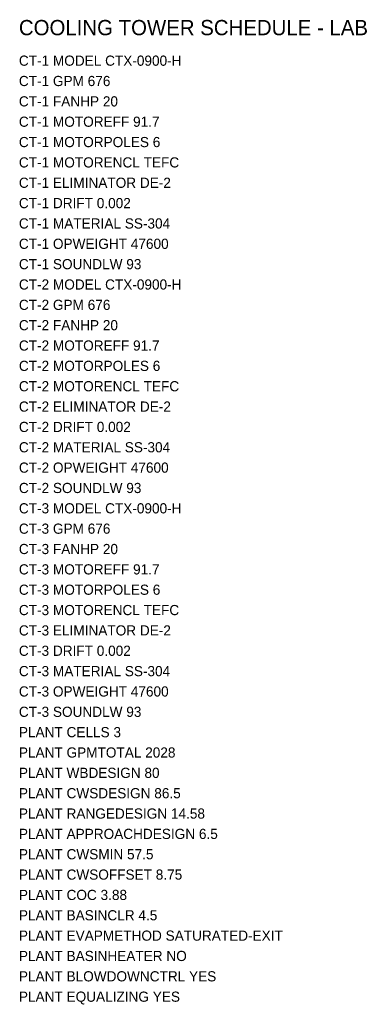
# Model space of a CAD drawing. Header units: feet. Extents: x -10 to 233, y -70 to 473.
# Tile 3 of 3: x 200 to 233, y 376 to 473. Entities that reach past the tile are written whole.
import ezdxf

# ---------------------------------------------------------------- set-up
doc = ezdxf.new("R2010")
doc.units = ezdxf.units.FT
doc.header["$MEASUREMENT"] = 0
doc.layers.add('G-ANNO', color=8, linetype='Continuous')
doc.layers.add('M-CTWR-SCHD', color=7, linetype='Continuous')

msp = doc.modelspace()

# ---------------------------------------------------------------- texts
at = {"layer": 'G-ANNO'}
msp.add_text('COOLING TOWER SCHEDULE - LAB', height=1.5, dxfattribs=at).set_placement((200, 471))
at = {"layer": 'M-CTWR-SCHD'}
for s, p in [('CT-1 MODEL CTX-0900-H', (200, 468)), ('CT-1 GPM 676', (200, 466)), ('CT-1 FANHP 20', (200, 464)), ('CT-1 MOTOREFF 91.7', (200, 462)), ('CT-1 MOTORPOLES 6', (200, 460)), ('CT-1 MOTORENCL TEFC', (200, 458)), ('CT-1 ELIMINATOR DE-2', (200, 456)), ('CT-1 DRIFT 0.002', (200, 454)), ('CT-1 MATERIAL SS-304', (200, 452)), ('CT-1 OPWEIGHT 47600', (200, 450)), ('CT-1 SOUNDLW 93', (200, 448)), ('CT-2 MODEL CTX-0900-H', (200, 446)), ('CT-2 GPM 676', (200, 444)), ('CT-2 FANHP 20', (200, 442)), ('CT-2 MOTOREFF 91.7', (200, 440)), ('CT-2 MOTORPOLES 6', (200, 438)), ('CT-2 MOTORENCL TEFC', (200, 436)), ('CT-2 ELIMINATOR DE-2', (200, 434)), ('CT-2 DRIFT 0.002', (200, 432)), ('CT-2 MATERIAL SS-304', (200, 430)), ('CT-2 OPWEIGHT 47600', (200, 428)), ('CT-2 SOUNDLW 93', (200, 426)), ('CT-3 MODEL CTX-0900-H', (200, 424)), ('CT-3 GPM 676', (200, 422)), ('CT-3 FANHP 20', (200, 420)), ('CT-3 MOTOREFF 91.7', (200, 418)), ('CT-3 MOTORPOLES 6', (200, 416)), ('CT-3 MOTORENCL TEFC', (200, 414)), ('CT-3 ELIMINATOR DE-2', (200, 412)), ('CT-3 DRIFT 0.002', (200, 410)), ('CT-3 MATERIAL SS-304', (200, 408)), ('CT-3 OPWEIGHT 47600', (200, 406)), ('CT-3 SOUNDLW 93', (200, 404)), ('PLANT CELLS 3', (200, 402)), ('PLANT GPMTOTAL 2028', (200, 400)), ('PLANT WBDESIGN 80', (200, 398)), ('PLANT CWSDESIGN 86.5', (200, 396)), ('PLANT RANGEDESIGN 14.58', (200, 394)), ('PLANT APPROACHDESIGN 6.5', (200, 392)), ('PLANT CWSMIN 57.5', (200, 390)), ('PLANT CWSOFFSET 8.75', (200, 388)), ('PLANT COC 3.88', (200, 386)), ('PLANT BASINCLR 4.5', (200, 384)), ('PLANT EVAPMETHOD SATURATED-EXIT', (200, 382)), ('PLANT BASINHEATER NO', (200, 380)), ('PLANT BLOWDOWNCTRL YES', (200, 378)), ('PLANT EQUALIZING YES', (200, 376))]:
    msp.add_text(s, height=1, dxfattribs=at).set_placement(p)

doc.saveas('drawing.dxf')
